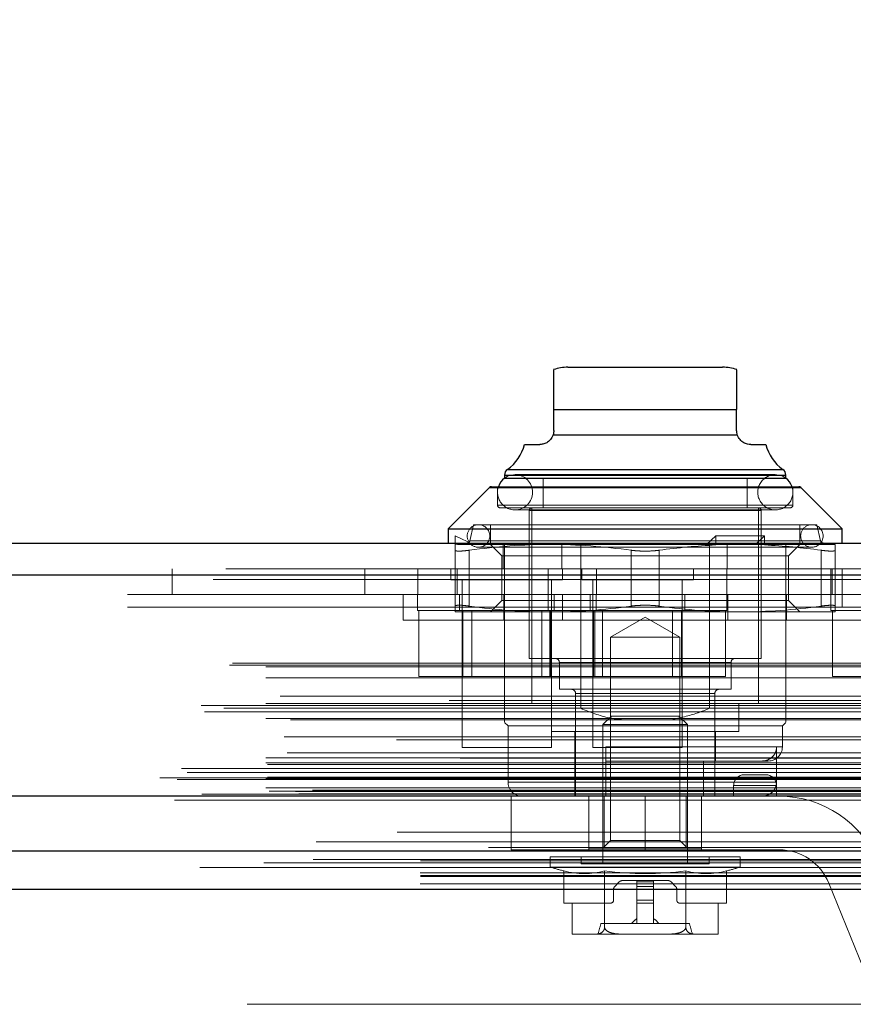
# Model space of a CAD drawing. Header units: inches. Extents: x 0.2 to 10.8, y 0.2 to 8.2.
# Tile 31 of 171: x 4.623 to 4.74, y 2.195 to 2.333. Entities that reach past the tile are written whole.
import ezdxf

# ---------------------------------------------------------------- set-up
doc = ezdxf.new("R2010")
doc.units = ezdxf.units.IN
doc.header["$MEASUREMENT"] = 0
doc.linetypes.add('HIDDEN', pattern=[0.07500000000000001, 0.05, -0.025])
doc.layers.add('DIMENSIONS', color=140, linetype='Continuous')
doc.layers.add('SLD-0', color=179, linetype='Continuous')
doc.styles.add('SLDTEXTSTYLE0', font='TXT', dxfattribs={"width": 0.7})
doc.dimstyles.new('SLDDIMSTYLE0', dxfattribs={"dimtxt": 0.0849609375, "dimasz": 0.13, "dimexe": 0, "dimexo": 0.0625, "dimgap": 0.021240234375, "dimtad": 0, "dimtih": 1, "dimtoh": 1, "dimlfac": 20, "dimrnd": 1e-09, "dimzin": 12, "dimdsep": 46, "dimtxsty": 'SLDTEXTSTYLE0', "dimsah": 1, "dimcen": 0.09, "dimadec": 0, "dimazin": 3, "dimtfac": 1, "dimtofl": 0, "dimtmove": 0, "dimatfit": 3, "dimfxl": 0, "dimfrac": 2, "dimtolj": 1, "dimtzin": 12, "dimarcsym": 0})

# ---------------------------------------------------------------- blocks, each defined once
blk = doc.blocks.new('_D_29')
at = {"layer": 'DIMENSIONS'}
for p, q in [((3.078871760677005, 2.260963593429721), (3.078871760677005, 2.65352070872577)), ((4.755771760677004, 2.260963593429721), (4.755771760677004, 2.65352070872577)), ((3.078871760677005, 2.52852070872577), (3.660557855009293, 2.52852070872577)), ((3.775690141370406, 2.528520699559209), (3.747160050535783, 2.528520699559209)), ((3.747160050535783, 2.528520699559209), (3.747160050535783, 2.393489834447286)), ((4.098838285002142, 2.528520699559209), (4.127368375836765, 2.528520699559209)), ((4.127368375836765, 2.528520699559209), (4.127368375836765, 2.393489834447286)), ((4.755771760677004, 2.52852070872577), (4.213970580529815, 2.52852070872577)), ((3.747160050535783, 2.393489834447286), (3.775690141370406, 2.393489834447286)), ((4.127368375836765, 2.393489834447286), (4.098838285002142, 2.393489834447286))]:
    blk.add_line(p, q, dxfattribs=at)
for points in [[(3.078871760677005, 2.52852070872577), (3.208871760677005, 2.50852070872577), (3.208871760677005, 2.54852070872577)], [(4.755771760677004, 2.52852070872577), (4.625771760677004, 2.54852070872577), (4.625771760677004, 2.50852070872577)]]:
    blk.add_solid(points, dxfattribs=at)
at = {"layer": 'DIMENSIONS', "char_height": 0.08333333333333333, "attachment_point": 1, "style": 'SLDTEXTSTYLE0'}
for s, insert in [('33.54', (3.775690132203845, 2.654963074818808)), ('851.9', (3.775690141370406, 2.500912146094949))]:
    blk.add_mtext(s, dxfattribs=dict(at, insert=insert))

msp = doc.modelspace()

# ---------------------------------------------------------------- linework, layer by layer
at = {"layer": 'SLD-0', "linetype": 'Continuous', "lineweight": 25}
for p, q in [((4.700064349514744, 2.284026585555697), (4.710891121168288, 2.284026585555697)), ((4.710891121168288, 2.284026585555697), (4.721717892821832, 2.284026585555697)), ((4.698095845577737, 2.278121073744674), (4.723686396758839, 2.278121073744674)), ((4.698095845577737, 2.275168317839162), (4.698095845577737, 2.278121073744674)), ((4.723686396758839, 2.275168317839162), (4.723686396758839, 2.278121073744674)), ((4.698003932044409, 2.274573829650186), (4.723778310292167, 2.274573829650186)), ((4.693996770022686, 2.273199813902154), (4.696127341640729, 2.273199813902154)), ((4.725654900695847, 2.273199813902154), (4.72778547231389, 2.273199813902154)), ((4.691627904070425, 2.269727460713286), (4.710891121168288, 2.269727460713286)), ((4.710891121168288, 2.269727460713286), (4.730154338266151, 2.269727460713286)), ((4.691206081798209, 2.268919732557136), (4.691206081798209, 2.268493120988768)), ((4.691206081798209, 2.268919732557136), (4.710891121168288, 2.268919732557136)), ((4.691206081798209, 2.268475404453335), (4.710891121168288, 2.268475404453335)), ((4.710891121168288, 2.268919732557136), (4.730576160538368, 2.268919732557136)), ((4.710891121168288, 2.268475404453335), (4.730576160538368, 2.268475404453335)), ((4.730576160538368, 2.268493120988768), (4.730576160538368, 2.268919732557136)), ((4.68912226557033, 2.267178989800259), (4.683332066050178, 2.261388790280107)), ((4.68912226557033, 2.267178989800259), (4.710891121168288, 2.267178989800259)), ((4.689400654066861, 2.26729430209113), (4.710891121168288, 2.26729430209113)), ((4.710891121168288, 2.26729430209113), (4.732381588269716, 2.26729430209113)), ((4.710891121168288, 2.267178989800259), (4.732659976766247, 2.267178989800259)), ((4.738450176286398, 2.261388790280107), (4.732659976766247, 2.267178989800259)), ((4.683332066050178, 2.261388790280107), (4.683332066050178, 2.259420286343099)), ((4.683332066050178, 2.261388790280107), (4.710891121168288, 2.261388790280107)), ((4.710891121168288, 2.261388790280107), (4.738450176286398, 2.261388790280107)), ((4.738450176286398, 2.259420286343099), (4.738450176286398, 2.261388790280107)), ((3.052228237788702, 2.259420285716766), (4.782407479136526, 2.259420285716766)), ((3.050461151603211, 2.254957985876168), (4.784174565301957, 2.254957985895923)), ((3.045010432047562, 2.224045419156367), (4.789625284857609, 2.224045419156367)), ((3.079467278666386, 2.216363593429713), (4.755176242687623, 2.216363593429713)), ((3.079467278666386, 2.210963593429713), (4.755176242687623, 2.210963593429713))]:
    msp.add_line(p, q, dxfattribs=at)
at = {"layer": 'SLD-0', "linetype": 'HIDDEN', "lineweight": 18}
for p, q in [((4.698095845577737, 2.278121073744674), (4.723686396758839, 2.278121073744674)), ((4.723686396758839, 2.278121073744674), (4.698095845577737, 2.278121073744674)), ((4.723686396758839, 2.278121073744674), (4.698095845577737, 2.278121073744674)), ((4.698095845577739, 2.278121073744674), (4.723686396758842, 2.278121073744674)), ((4.723686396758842, 2.278121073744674), (4.698095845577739, 2.278121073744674)), ((4.698003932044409, 2.274573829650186), (4.723778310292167, 2.274573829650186)), ((4.723778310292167, 2.274573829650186), (4.698003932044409, 2.274573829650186)), ((4.723778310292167, 2.274573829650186), (4.698003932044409, 2.274573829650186)), ((4.698003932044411, 2.274573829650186), (4.723778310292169, 2.274573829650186)), ((4.723778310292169, 2.274573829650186), (4.698003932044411, 2.274573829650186)), ((4.730154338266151, 2.269727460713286), (4.691627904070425, 2.269727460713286)), ((4.691649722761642, 2.269727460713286), (4.730132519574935, 2.269727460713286)), ((4.691649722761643, 2.269727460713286), (4.730132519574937, 2.269727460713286)), ((4.730576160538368, 2.268919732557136), (4.691206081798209, 2.268919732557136)), ((4.691206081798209, 2.268493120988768), (4.691206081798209, 2.268475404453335)), ((4.691228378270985, 2.268919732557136), (4.730553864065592, 2.268919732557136)), ((4.691228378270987, 2.268919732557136), (4.730553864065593, 2.268919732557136)), ((4.729099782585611, 2.26898524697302), (4.692682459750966, 2.26898524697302)), ((4.696619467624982, 2.268475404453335), (4.696619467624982, 2.264341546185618)), ((4.725162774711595, 2.264341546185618), (4.725162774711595, 2.268475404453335)), ((4.730576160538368, 2.268475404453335), (4.730576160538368, 2.268493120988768)), ((4.732659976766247, 2.267178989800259), (4.68912226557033, 2.267178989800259)), ((4.689144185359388, 2.267178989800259), (4.732638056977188, 2.267178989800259)), ((4.689144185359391, 2.267178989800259), (4.73263805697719, 2.267178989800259)), ((4.690221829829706, 2.26729430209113), (4.690221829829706, 2.26473524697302)), ((4.731560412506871, 2.26473524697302), (4.731560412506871, 2.26729430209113)), ((4.690310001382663, 2.26473524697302), (4.731472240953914, 2.26473524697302)), ((4.690310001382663, 2.26473524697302), (4.731472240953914, 2.26473524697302)), ((4.690310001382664, 2.26473524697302), (4.731472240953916, 2.26473524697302)), ((4.690615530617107, 2.264341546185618), (4.710891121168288, 2.264341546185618)), ((4.692682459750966, 2.2640639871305), (4.729099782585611, 2.2640639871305)), ((4.694650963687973, 2.263947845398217), (4.694650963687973, 2.243278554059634)), ((4.694739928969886, 2.263947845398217), (4.72704231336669, 2.263947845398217)), ((4.694739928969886, 2.263947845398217), (4.72704231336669, 2.263947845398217)), ((4.694739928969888, 2.263947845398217), (4.727042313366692, 2.263947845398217)), ((4.695044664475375, 2.264341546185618), (4.695044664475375, 2.236979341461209)), ((4.710891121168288, 2.264341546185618), (4.731166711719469, 2.264341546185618)), ((4.726737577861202, 2.236979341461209), (4.726737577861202, 2.264341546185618)), ((4.727131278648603, 2.243278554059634), (4.727131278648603, 2.263947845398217)), ((4.686875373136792, 2.261979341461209), (4.68635501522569, 2.259725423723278)), ((4.686875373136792, 2.261979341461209), (4.710891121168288, 2.261979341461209)), ((4.689237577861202, 2.261979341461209), (4.689237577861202, 2.259420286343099)), ((4.710891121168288, 2.261979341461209), (4.734906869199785, 2.261979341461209)), ((4.732544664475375, 2.259420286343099), (4.732544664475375, 2.261979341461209)), ((4.735427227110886, 2.259725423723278), (4.734906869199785, 2.261979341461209)), ((4.684316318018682, 2.260404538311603), (4.686874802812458, 2.259223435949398)), ((4.684316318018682, 2.259145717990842), (4.684316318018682, 2.260404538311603)), ((4.720768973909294, 2.260404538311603), (4.719489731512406, 2.259223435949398)), ((4.720768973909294, 2.259145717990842), (4.720768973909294, 2.260404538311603)), ((4.727588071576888, 2.260404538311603), (4.720768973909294, 2.260404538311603)), ((4.727588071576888, 2.260404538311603), (4.72630882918, 2.259223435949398)), ((4.727588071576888, 2.259145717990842), (4.727588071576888, 2.260404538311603)), ((4.684316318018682, 2.259145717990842), (4.684609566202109, 2.259223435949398)), ((4.684609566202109, 2.259223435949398), (4.697603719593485, 2.259223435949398)), ((4.686377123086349, 2.259725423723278), (4.735405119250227, 2.259725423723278)), ((4.686377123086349, 2.259725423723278), (4.735405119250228, 2.259725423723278)), ((4.686377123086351, 2.259725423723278), (4.735405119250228, 2.259725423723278)), ((4.687564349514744, 2.258829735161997), (4.734217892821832, 2.258829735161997)), ((4.689237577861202, 2.259223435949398), (4.690836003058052, 2.257625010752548)), ((4.691026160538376, 2.255820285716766), (4.691026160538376, 2.259420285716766)), ((4.691206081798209, 2.236290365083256), (4.691206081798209, 2.259420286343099)), ((4.697603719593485, 2.259223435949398), (4.720622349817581, 2.259223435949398)), ((4.699251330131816, 2.255820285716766), (4.699251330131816, 2.259420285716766)), ((4.70187030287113, 2.236290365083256), (4.70187030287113, 2.259420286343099)), ((4.719911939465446, 2.236290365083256), (4.719911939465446, 2.259420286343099)), ((4.720768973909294, 2.259145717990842), (4.720622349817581, 2.259223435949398)), ((4.72630882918, 2.259223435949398), (4.720622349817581, 2.259223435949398)), ((4.722350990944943, 2.255820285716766), (4.722350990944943, 2.259420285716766)), ((4.727441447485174, 2.259223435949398), (4.72630882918, 2.259223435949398)), ((4.727588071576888, 2.259145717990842), (4.727441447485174, 2.259223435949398)), ((4.727441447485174, 2.259223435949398), (4.737465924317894, 2.259223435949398)), ((4.730576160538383, 2.255820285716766), (4.730576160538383, 2.259420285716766)), ((4.730946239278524, 2.257625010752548), (4.732544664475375, 2.259223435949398)), ((4.684316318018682, 2.25840883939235), (4.684316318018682, 2.250589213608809)), ((4.68628482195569, 2.25840883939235), (4.68628482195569, 2.250589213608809)), ((4.686284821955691, 2.25840883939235), (4.68628482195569, 2.250589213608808)), ((4.68628482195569, 2.25840883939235), (4.68628482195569, 2.250589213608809)), ((4.686284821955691, 2.25840883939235), (4.68628482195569, 2.250589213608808)), ((4.686284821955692, 2.25840883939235), (4.686284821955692, 2.250589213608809)), ((4.686284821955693, 2.25840883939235), (4.686284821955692, 2.250589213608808)), ((4.690836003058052, 2.257625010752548), (4.730946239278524, 2.257625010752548)), ((4.690836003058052, 2.257625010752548), (4.690836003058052, 2.25137304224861)), ((4.708922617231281, 2.25840883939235), (4.708922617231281, 2.250589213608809)), ((4.708922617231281, 2.25840883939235), (4.708922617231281, 2.250589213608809)), ((4.708922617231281, 2.25840883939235), (4.708922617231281, 2.250589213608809)), ((4.708922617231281, 2.25840883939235), (4.708922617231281, 2.250589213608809)), ((4.708922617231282, 2.25840883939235), (4.708922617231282, 2.250589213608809)), ((4.708922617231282, 2.25840883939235), (4.708922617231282, 2.250589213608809)), ((4.712859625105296, 2.25840883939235), (4.712859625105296, 2.250589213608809)), ((4.712859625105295, 2.25840883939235), (4.712859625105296, 2.250589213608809)), ((4.712859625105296, 2.25840883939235), (4.712859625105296, 2.250589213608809)), ((4.712859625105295, 2.25840883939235), (4.712859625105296, 2.250589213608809)), ((4.712859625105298, 2.25840883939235), (4.712859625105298, 2.250589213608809)), ((4.712859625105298, 2.25840883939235), (4.712859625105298, 2.250589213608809)), ((4.730946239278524, 2.25137304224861), (4.730946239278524, 2.257625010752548)), ((4.735497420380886, 2.25840883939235), (4.735497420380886, 2.250589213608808)), ((4.735497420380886, 2.25840883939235), (4.735497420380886, 2.250589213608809)), ((4.735497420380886, 2.25840883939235), (4.735497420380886, 2.250589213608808)), ((4.735497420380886, 2.25840883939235), (4.735497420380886, 2.250589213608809)), ((4.735497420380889, 2.25840883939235), (4.735497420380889, 2.250589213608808)), ((4.735497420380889, 2.25840883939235), (4.735497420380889, 2.250589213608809)), ((4.737465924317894, 2.25840883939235), (4.737465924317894, 2.250589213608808)), ((3.052228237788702, 2.255820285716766), (4.782407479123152, 2.255820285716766)), ((4.644709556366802, 2.252220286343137), (4.644709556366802, 2.255820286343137)), ((4.671676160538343, 2.252220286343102), (4.671676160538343, 2.255820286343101)), ((4.679059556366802, 2.255820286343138), (4.679059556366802, 2.252220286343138)), ((4.683713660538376, 2.255820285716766), (4.683713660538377, 2.254257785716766)), ((4.684576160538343, 2.255820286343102), (4.684576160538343, 2.252220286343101)), ((4.697326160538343, 2.255820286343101), (4.697326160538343, 2.252220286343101)), ((4.699338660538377, 2.254257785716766), (4.699338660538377, 2.255820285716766)), ((4.702013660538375, 2.255820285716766), (4.702013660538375, 2.254257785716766)), ((4.704059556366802, 2.252220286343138), (4.704059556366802, 2.255820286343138)), ((4.717638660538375, 2.254257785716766), (4.717638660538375, 2.255820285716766)), ((4.722326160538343, 2.252220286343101), (4.722326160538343, 2.2558202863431)), ((4.730576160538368, 2.236290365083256), (4.730576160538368, 2.255820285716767)), ((4.736876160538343, 2.2558202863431), (4.736876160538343, 2.2522202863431)), ((4.737076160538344, 2.252220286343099), (4.737076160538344, 2.2558202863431)), ((4.738459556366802, 2.250420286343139), (4.738459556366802, 2.255820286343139)), ((4.784174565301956, 2.254957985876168), (3.05046115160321, 2.254957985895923)), ((3.050461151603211, 2.254332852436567), (4.784174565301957, 2.254332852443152)), ((4.784174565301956, 2.254332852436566), (3.05046115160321, 2.254332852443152)), ((4.683713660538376, 2.254257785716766), (4.699338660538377, 2.254257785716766)), ((4.685276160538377, 2.254257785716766), (4.685276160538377, 2.230820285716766)), ((4.697776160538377, 2.230820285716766), (4.697776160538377, 2.254257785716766)), ((4.702013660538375, 2.254257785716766), (4.717638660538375, 2.254257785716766)), ((4.703576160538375, 2.254257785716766), (4.703576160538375, 2.230820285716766)), ((4.716076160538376, 2.230820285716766), (4.716076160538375, 2.254257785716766)), ((4.738459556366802, 2.252220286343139), (3.096209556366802, 2.252220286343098)), ((4.677041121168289, 2.252220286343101), (4.677041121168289, 2.248620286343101)), ((4.679026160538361, 2.252220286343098), (4.679026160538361, 2.249970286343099)), ((4.684901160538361, 2.252220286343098), (4.684901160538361, 2.249970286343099)), ((4.691116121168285, 2.248620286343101), (4.691116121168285, 2.252220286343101)), ((4.697326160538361, 2.2522202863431), (4.697326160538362, 2.2499702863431)), ((4.698151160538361, 2.249970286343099), (4.698151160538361, 2.252220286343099)), ((4.699341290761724, 2.248620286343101), (4.699341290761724, 2.252220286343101)), ((4.70320116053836, 2.252220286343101), (4.70320116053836, 2.249970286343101)), ((4.704026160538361, 2.249970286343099), (4.704026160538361, 2.252220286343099)), ((4.716451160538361, 2.249970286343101), (4.716451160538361, 2.252220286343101)), ((4.722326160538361, 2.249970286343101), (4.722326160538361, 2.252220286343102)), ((4.722440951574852, 2.248620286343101), (4.722440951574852, 2.252220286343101)), ((4.730666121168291, 2.248620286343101), (4.730666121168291, 2.252220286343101)), ((4.73687616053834, 2.252220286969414), (4.73687616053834, 2.249970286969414)), ((4.765426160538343, 2.252220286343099), (4.738459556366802, 2.2522202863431)), ((3.096209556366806, 2.250420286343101), (4.738459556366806, 2.250420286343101)), ((3.096209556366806, 2.250420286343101), (4.738459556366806, 2.250420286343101)), ((4.738459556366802, 2.250420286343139), (3.096209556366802, 2.250420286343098)), ((4.738459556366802, 2.250420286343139), (3.096209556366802, 2.250420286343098)), ((4.690836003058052, 2.25137304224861), (4.689237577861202, 2.24977461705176)), ((4.690836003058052, 2.25137304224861), (4.730946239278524, 2.25137304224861)), ((4.732544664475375, 2.24977461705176), (4.730946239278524, 2.25137304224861)), ((4.764359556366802, 2.25042028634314), (4.738459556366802, 2.250420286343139)), ((4.679026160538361, 2.249970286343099), (4.704026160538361, 2.249970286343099)), ((4.679228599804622, 2.249970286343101), (4.679228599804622, 2.240720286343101)), ((4.684316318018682, 2.24977461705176), (4.697603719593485, 2.24977461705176)), ((4.685377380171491, 2.249970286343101), (4.685377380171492, 2.240720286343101)), ((4.686628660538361, 2.249970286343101), (4.686628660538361, 2.240720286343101)), ((4.696423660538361, 2.240720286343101), (4.696423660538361, 2.249970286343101)), ((4.697528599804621, 2.2499702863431), (4.697528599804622, 2.2407202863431)), ((4.697603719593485, 2.24977461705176), (4.724178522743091, 2.24977461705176)), ((4.69767494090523, 2.249970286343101), (4.697674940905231, 2.240720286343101)), ((4.703677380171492, 2.249970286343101), (4.703677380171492, 2.240720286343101)), ((4.703823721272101, 2.249970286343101), (4.722326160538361, 2.249970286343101)), ((4.703823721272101, 2.249970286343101), (4.703823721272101, 2.240720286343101)), ((4.704928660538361, 2.249970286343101), (4.704928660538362, 2.240720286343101)), ((4.710891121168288, 2.249023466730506), (4.706051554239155, 2.24622934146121)), ((4.715730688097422, 2.24622934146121), (4.710891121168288, 2.249023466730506)), ((4.714723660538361, 2.240720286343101), (4.71472366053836, 2.249970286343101)), ((4.71597494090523, 2.249970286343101), (4.71597494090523, 2.240720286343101)), ((4.7221237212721, 2.249970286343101), (4.7221237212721, 2.240720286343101)), ((4.724178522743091, 2.24977461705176), (4.737465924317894, 2.24977461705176)), ((4.73687616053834, 2.249970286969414), (4.761876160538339, 2.249970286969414)), ((4.7370785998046, 2.249970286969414), (4.7370785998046, 2.240720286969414)), ((4.710891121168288, 2.248620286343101), (4.677041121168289, 2.248620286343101)), ((4.744741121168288, 2.248620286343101), (4.710891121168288, 2.248620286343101)), ((4.706051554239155, 2.24622934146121), (4.710891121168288, 2.24622934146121)), ((4.706051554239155, 2.24622934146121), (4.706051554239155, 2.217769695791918)), ((4.710891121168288, 2.24622934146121), (4.715730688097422, 2.24622934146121)), ((4.715730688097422, 2.217769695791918), (4.715730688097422, 2.24622934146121)), ((4.694650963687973, 2.243278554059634), (4.710891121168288, 2.243278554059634)), ((4.710891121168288, 2.243278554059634), (4.727131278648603, 2.243278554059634)), ((3.052727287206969, 2.242327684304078), (4.781908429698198, 2.2423276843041)), ((3.053165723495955, 2.242587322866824), (4.781469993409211, 2.242587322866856)), ((3.057796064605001, 2.242087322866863), (4.776839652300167, 2.242087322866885)), ((3.057796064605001, 2.242087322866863), (4.776839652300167, 2.242087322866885)), ((4.698883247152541, 2.242688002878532), (4.698883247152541, 2.238947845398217)), ((4.698970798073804, 2.242688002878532), (4.722811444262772, 2.242688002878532)), ((4.698970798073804, 2.242688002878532), (4.722811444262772, 2.242688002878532)), ((4.698970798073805, 2.242688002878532), (4.722811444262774, 2.242688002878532)), ((4.722898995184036, 2.238947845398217), (4.722898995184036, 2.242688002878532)), ((3.057796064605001, 2.24056777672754), (4.776839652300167, 2.240567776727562)), ((4.679228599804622, 2.240720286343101), (4.685377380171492, 2.240720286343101)), ((4.685377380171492, 2.240720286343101), (4.697674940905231, 2.240720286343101)), ((4.697674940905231, 2.240720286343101), (4.703823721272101, 2.240720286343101)), ((4.703823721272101, 2.240720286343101), (4.71597494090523, 2.240720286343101)), ((4.71597494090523, 2.240720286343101), (4.7221237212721, 2.240720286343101)), ((4.7370785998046, 2.240720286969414), (4.743227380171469, 2.240720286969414)), ((3.05981564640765, 2.237982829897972), (4.774820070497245, 2.237982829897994)), ((4.698883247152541, 2.238947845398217), (4.710891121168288, 2.238947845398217)), ((4.701147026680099, 2.238357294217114), (4.701147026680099, 2.223987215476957)), ((4.70116974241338, 2.238357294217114), (4.720612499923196, 2.238357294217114)), ((4.70116974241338, 2.238357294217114), (4.720612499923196, 2.238357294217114)), ((4.701169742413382, 2.238357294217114), (4.720612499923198, 2.238357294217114)), ((4.710891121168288, 2.238947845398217), (4.722898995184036, 2.238947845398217)), ((4.720635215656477, 2.223987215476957), (4.720635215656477, 2.238357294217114)), ((3.048764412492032, 2.236668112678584), (4.785871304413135, 2.236668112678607)), ((4.78345008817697, 2.237369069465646), (3.051184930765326, 2.237369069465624)), ((3.057796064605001, 2.236946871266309), (4.776839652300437, 2.236946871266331)), ((4.776280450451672, 2.236951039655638), (3.058347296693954, 2.236951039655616)), ((4.695044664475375, 2.236979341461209), (4.710891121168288, 2.236979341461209)), ((4.697800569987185, 2.236979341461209), (4.697800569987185, 2.233042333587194)), ((4.710891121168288, 2.236979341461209), (4.726737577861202, 2.236979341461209)), ((4.723981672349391, 2.233042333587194), (4.723981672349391, 2.236979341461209)), ((3.049231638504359, 2.235792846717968), (4.785398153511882, 2.23579284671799)), ((3.051945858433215, 2.236317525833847), (4.782689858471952, 2.236317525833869)), ((4.691206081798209, 2.236290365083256), (4.70187030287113, 2.236290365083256)), ((4.706193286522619, 2.235207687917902), (4.704985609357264, 2.234000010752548)), ((4.706193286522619, 2.235207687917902), (4.710891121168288, 2.235207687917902)), ((4.710891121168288, 2.235207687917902), (4.715588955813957, 2.235207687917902)), ((4.716796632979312, 2.234000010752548), (4.715588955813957, 2.235207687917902)), ((4.719911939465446, 2.236290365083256), (4.730576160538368, 2.236290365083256)), ((3.057796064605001, 2.234879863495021), (4.776839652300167, 2.234879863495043)), ((3.061254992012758, 2.234689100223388), (4.773375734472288, 2.234689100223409)), ((4.691206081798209, 2.234321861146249), (4.691698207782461, 2.233829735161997)), ((4.691698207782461, 2.233829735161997), (4.710891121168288, 2.233829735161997)), ((4.691698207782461, 2.233829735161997), (4.691698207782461, 2.225955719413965)), ((4.704985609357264, 2.234000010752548), (4.710891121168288, 2.234000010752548)), ((4.704985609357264, 2.234000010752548), (4.704985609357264, 2.214538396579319)), ((4.710891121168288, 2.234000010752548), (4.716796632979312, 2.234000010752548)), ((4.710891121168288, 2.233829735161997), (4.730084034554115, 2.233829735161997)), ((4.716796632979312, 2.214538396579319), (4.716796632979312, 2.234000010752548)), ((4.730084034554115, 2.233829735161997), (4.730576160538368, 2.234321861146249)), ((4.730084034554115, 2.230876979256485), (4.730084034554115, 2.233829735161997)), ((3.060373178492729, 2.232285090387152), (4.774262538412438, 2.232285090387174)), ((3.060373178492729, 2.232285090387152), (4.774262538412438, 2.232285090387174)), ((4.697800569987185, 2.233042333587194), (4.710891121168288, 2.233042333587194)), ((4.701048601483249, 2.233042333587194), (4.701048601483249, 2.223987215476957)), ((4.710891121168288, 2.233042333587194), (4.723981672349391, 2.233042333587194)), ((4.720733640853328, 2.228908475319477), (4.720733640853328, 2.233042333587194)), ((4.77609620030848, 2.231880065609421), (3.058539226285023, 2.2318800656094)), ((4.705379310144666, 2.230876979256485), (4.729996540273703, 2.230876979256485)), ((4.705379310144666, 2.230876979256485), (4.729996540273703, 2.230876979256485)), ((4.705379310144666, 2.225955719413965), (4.705379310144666, 2.230876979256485)), ((4.705379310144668, 2.230876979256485), (4.729996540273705, 2.230876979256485)), ((4.729275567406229, 2.225955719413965), (4.729275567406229, 2.230876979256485)), ((3.060799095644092, 2.230046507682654), (4.773834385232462, 2.230046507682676)), ((4.685276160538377, 2.230820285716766), (4.697776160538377, 2.230820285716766)), ((4.703576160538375, 2.230820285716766), (4.716076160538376, 2.230820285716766)), ((4.78501769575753, 2.229303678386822), (3.049617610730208, 2.229303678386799)), ((3.057796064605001, 2.229377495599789), (4.776839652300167, 2.229377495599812)), ((3.057796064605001, 2.228673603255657), (4.776839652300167, 2.228673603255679)), ((3.058046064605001, 2.228423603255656), (4.776589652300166, 2.228423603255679)), ((3.089365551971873, 2.228673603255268), (4.776839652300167, 2.228673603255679)), ((4.705379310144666, 2.228908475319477), (4.728115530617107, 2.228908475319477)), ((4.719045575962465, 2.223987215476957), (4.719045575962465, 2.228908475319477)), ((3.046026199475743, 2.227863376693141), (4.788609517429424, 2.227863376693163)), ((3.046817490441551, 2.227293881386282), (4.787817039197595, 2.227293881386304)), ((3.050554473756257, 2.227881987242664), (4.78408124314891, 2.227881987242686)), ((4.72776513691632, 2.226987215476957), (4.72476513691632, 2.226987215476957)), ((3.042985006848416, 2.226580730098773), (4.791650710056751, 2.226580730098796)), ((3.042985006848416, 2.226580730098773), (4.791650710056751, 2.226580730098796)), ((3.045412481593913, 2.226325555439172), (4.789223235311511, 2.226325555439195)), ((4.789169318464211, 2.226631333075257), (3.045466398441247, 2.226631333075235)), ((3.057796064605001, 2.226423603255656), (4.776839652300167, 2.226423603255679)), ((3.057796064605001, 2.226423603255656), (4.776839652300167, 2.226423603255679)), ((3.058046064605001, 2.226673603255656), (4.776589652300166, 2.226673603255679)), ((4.729275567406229, 2.225955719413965), (4.691788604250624, 2.225955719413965)), ((4.729275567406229, 2.225955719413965), (4.691788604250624, 2.225955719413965)), ((4.729275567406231, 2.225955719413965), (4.691788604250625, 2.225955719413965)), ((4.729265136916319, 2.225487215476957), (4.72326513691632, 2.225487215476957)), ((4.72326513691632, 2.225487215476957), (4.729265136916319, 2.225487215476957)), ((4.729265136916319, 2.225487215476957), (4.72326513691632, 2.225487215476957)), ((4.72326513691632, 2.225487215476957), (4.72326513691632, 2.223987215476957)), ((4.72326513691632, 2.225487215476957), (4.729265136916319, 2.225487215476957)), ((4.729265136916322, 2.225487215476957), (4.723265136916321, 2.225487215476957)), ((4.723265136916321, 2.225487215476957), (4.729265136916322, 2.225487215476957)), ((4.729265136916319, 2.225487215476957), (4.729265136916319, 2.223987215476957)), ((3.048276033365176, 2.224000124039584), (4.786359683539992, 2.224000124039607)), ((3.048401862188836, 2.223984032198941), (4.786233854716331, 2.223984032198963)), ((3.048854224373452, 2.224271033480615), (4.785781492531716, 2.224271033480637)), ((3.048854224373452, 2.224271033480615), (4.785781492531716, 2.224271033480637)), ((3.057796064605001, 2.225179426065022), (4.776839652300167, 2.225179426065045)), ((3.057796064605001, 2.225179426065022), (4.776839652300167, 2.225179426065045)), ((3.058296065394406, 2.224673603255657), (4.776339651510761, 2.224673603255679)), ((3.058296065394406, 2.224673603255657), (4.776339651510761, 2.224673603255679)), ((3.061943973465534, 2.224631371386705), (4.772691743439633, 2.224631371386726)), ((3.061943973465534, 2.224631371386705), (4.772691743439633, 2.224631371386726)), ((3.062407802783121, 2.224303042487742), (4.772227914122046, 2.224303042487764)), ((3.062407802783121, 2.224303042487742), (4.772227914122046, 2.224303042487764)), ((4.764359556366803, 2.22482028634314), (3.070309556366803, 2.224820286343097)), ((4.692140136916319, 2.223987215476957), (4.710890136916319, 2.223987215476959)), ((4.692140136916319, 2.223987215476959), (4.692140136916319, 2.216487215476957)), ((4.70301513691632, 2.223987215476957), (4.70301513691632, 2.216487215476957)), ((4.703017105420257, 2.216703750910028), (4.703017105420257, 2.223987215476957)), ((4.705151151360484, 2.216703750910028), (4.705151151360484, 2.223987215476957)), ((4.710890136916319, 2.223987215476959), (4.710890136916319, 2.216487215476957)), ((4.710890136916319, 2.223987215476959), (4.710890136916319, 2.216487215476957)), ((4.710890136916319, 2.223987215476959), (4.710890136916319, 2.216487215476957)), ((4.710890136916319, 2.223987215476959), (4.72964013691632, 2.223987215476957)), ((4.71089013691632, 2.223987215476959), (4.71089013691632, 2.216487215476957)), ((4.710890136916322, 2.223987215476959), (4.710890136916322, 2.216487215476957)), ((4.710890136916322, 2.223987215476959), (4.710890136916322, 2.216487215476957)), ((4.716631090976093, 2.216703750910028), (4.716631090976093, 2.223987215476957)), ((4.718765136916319, 2.223987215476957), (4.718765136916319, 2.216487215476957)), ((3.04501043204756, 2.223420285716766), (4.789625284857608, 2.223420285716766)), ((3.064862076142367, 2.217587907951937), (4.7697736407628, 2.217587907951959)), ((4.706051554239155, 2.217769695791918), (4.704985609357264, 2.216703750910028)), ((4.706051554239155, 2.217769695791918), (4.715730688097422, 2.217769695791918)), ((4.716796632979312, 2.216703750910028), (4.715730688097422, 2.217769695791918)), ((4.692140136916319, 2.216487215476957), (4.710890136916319, 2.216487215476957)), ((4.703017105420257, 2.216703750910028), (4.705151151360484, 2.216703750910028)), ((4.705151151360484, 2.216703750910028), (4.716631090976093, 2.216703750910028)), ((4.72964013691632, 2.216487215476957), (4.710890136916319, 2.216487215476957)), ((4.716631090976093, 2.216703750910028), (4.718765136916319, 2.216703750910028)), ((3.057523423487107, 2.214677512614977), (4.777112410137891, 2.214677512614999)), ((3.064424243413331, 2.21511177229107), (4.770197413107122, 2.215111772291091)), ((3.079467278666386, 2.214934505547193), (4.755176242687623, 2.214934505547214)), ((4.697603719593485, 2.215522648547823), (4.710891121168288, 2.215522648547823)), ((4.697603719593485, 2.215522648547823), (4.697603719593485, 2.214057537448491)), ((4.701934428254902, 2.215522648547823), (4.701934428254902, 2.214538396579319)), ((4.701934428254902, 2.214538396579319), (4.710891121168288, 2.214538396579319)), ((4.710891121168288, 2.215522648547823), (4.724178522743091, 2.215522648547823)), ((4.710891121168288, 2.214538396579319), (4.719847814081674, 2.214538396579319)), ((4.719847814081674, 2.214538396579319), (4.719847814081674, 2.215522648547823)), ((4.724178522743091, 2.214057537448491), (4.724178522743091, 2.215522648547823)), ((3.079421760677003, 2.213245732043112), (4.755221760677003, 2.213245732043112)), ((4.697603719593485, 2.214057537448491), (4.710891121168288, 2.214057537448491)), ((4.699525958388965, 2.213524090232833), (4.699525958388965, 2.209026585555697)), ((4.705208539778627, 2.213524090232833), (4.705208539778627, 2.205642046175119)), ((4.710891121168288, 2.214057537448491), (4.724178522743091, 2.214057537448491)), ((4.71657370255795, 2.213524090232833), (4.71657370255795, 2.205642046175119)), ((4.722256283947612, 2.213524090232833), (4.722256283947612, 2.209026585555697)), ((3.079421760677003, 2.211724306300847), (4.755221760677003, 2.211724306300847)), ((3.079467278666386, 2.212763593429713), (4.755176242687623, 2.212763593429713)), ((4.707273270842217, 2.212003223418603), (4.706634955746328, 2.211364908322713)), ((4.709710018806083, 2.21217619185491), (4.707690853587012, 2.21217619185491)), ((4.709710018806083, 2.21217619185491), (4.712072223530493, 2.21217619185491)), ((4.709710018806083, 2.21217619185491), (4.709710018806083, 2.212003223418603)), ((4.709710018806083, 2.212003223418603), (4.712072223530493, 2.212003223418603)), ((4.709710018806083, 2.212003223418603), (4.712072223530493, 2.212003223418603)), ((4.709710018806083, 2.212003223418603), (4.709710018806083, 2.211364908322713)), ((4.709710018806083, 2.212003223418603), (4.712072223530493, 2.212003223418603)), ((4.709710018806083, 2.212003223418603), (4.712072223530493, 2.212003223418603)), ((4.709710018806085, 2.212003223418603), (4.712072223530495, 2.212003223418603)), ((4.709710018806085, 2.212003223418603), (4.712072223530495, 2.212003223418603)), ((4.712072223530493, 2.21217619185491), (4.712072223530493, 2.212003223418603)), ((4.714091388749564, 2.21217619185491), (4.712072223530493, 2.21217619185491)), ((4.712072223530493, 2.212003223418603), (4.712072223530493, 2.211364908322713)), ((4.715147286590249, 2.211364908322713), (4.714508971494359, 2.212003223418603)), ((4.742026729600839, 2.198363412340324), (4.73659306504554, 2.211799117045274)), ((3.079467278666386, 2.210963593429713), (4.755176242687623, 2.210963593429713)), ((3.079467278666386, 2.210963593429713), (4.755176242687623, 2.210963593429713)), ((3.079467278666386, 2.210963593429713), (4.755176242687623, 2.210963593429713)), ((3.079467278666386, 2.210963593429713), (4.755176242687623, 2.210963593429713)), ((3.079467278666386, 2.210963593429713), (4.755176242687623, 2.210963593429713)), ((4.70646198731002, 2.210947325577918), (4.70646198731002, 2.209420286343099)), ((4.709710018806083, 2.211364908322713), (4.712072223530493, 2.211364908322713)), ((4.709710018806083, 2.211364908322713), (4.712072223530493, 2.211364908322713)), ((4.709710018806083, 2.211364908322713), (4.709710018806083, 2.210947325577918)), ((4.709710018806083, 2.211364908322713), (4.712072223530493, 2.211364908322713)), ((4.709710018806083, 2.211364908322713), (4.712072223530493, 2.211364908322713)), ((4.709710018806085, 2.211364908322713), (4.712072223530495, 2.211364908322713)), ((4.709710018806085, 2.211364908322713), (4.712072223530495, 2.211364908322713)), ((4.709710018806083, 2.210947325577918), (4.712072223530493, 2.210947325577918)), ((4.709710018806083, 2.210947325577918), (4.712072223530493, 2.210947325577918)), ((4.709710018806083, 2.210947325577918), (4.709710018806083, 2.209420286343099)), ((4.709710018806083, 2.210947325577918), (4.712072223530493, 2.210947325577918)), ((4.709710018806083, 2.210947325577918), (4.712072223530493, 2.210947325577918)), ((4.709710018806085, 2.210947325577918), (4.712072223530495, 2.210947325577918)), ((4.709710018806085, 2.210947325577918), (4.712072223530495, 2.210947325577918)), ((4.712072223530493, 2.211364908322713), (4.712072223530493, 2.210947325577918)), ((4.712072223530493, 2.210947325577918), (4.712072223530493, 2.209420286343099)), ((4.715320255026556, 2.209420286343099), (4.715320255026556, 2.210947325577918)), ((4.700662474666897, 2.209026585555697), (4.699525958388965, 2.209026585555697)), ((4.700662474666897, 2.204696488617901), (4.700662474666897, 2.209026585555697)), ((4.706068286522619, 2.209026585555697), (4.700662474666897, 2.209026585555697)), ((4.709710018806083, 2.209420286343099), (4.712072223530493, 2.209420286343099)), ((4.709710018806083, 2.209420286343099), (4.712072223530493, 2.209420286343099)), ((4.709710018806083, 2.209420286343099), (4.712072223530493, 2.209420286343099)), ((4.709710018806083, 2.209420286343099), (4.709710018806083, 2.209026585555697)), ((4.709710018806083, 2.209420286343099), (4.712072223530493, 2.209420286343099)), ((4.709710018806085, 2.209420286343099), (4.712072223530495, 2.209420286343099)), ((4.709710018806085, 2.209420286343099), (4.712072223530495, 2.209420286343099)), ((4.709710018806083, 2.209026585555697), (4.709710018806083, 2.206172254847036)), ((4.709710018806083, 2.209026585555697), (4.712072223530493, 2.209026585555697)), ((4.712072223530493, 2.209420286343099), (4.712072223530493, 2.209026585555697)), ((4.712072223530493, 2.209026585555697), (4.712072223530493, 2.206172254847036)), ((4.721119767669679, 2.209026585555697), (4.715713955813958, 2.209026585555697)), ((4.721119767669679, 2.209026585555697), (4.721119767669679, 2.204696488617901)), ((4.722256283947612, 2.209026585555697), (4.721119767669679, 2.209026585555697)), ((4.704700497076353, 2.206172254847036), (4.717081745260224, 2.206172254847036)), ((4.700697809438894, 2.20469587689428), (4.700716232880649, 2.20469587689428)), ((4.700697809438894, 2.20469587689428), (4.700716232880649, 2.20469587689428)), ((4.700697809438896, 2.20469587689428), (4.700716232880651, 2.20469587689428)), ((4.700716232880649, 2.20469587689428), (4.704018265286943, 2.20469587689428)), ((4.704018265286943, 2.20469587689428), (4.707589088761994, 2.20469587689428)), ((4.707589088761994, 2.20469587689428), (4.714193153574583, 2.20469587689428)), ((4.714193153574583, 2.20469587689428), (4.717763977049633, 2.20469587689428)), ((4.717763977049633, 2.20469587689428), (4.721066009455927, 2.20469587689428)), ((4.721066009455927, 2.20469587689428), (4.721084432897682, 2.20469587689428)), ((4.721066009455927, 2.20469587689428), (4.721084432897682, 2.20469587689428)), ((4.72106600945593, 2.20469587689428), (4.721084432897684, 2.20469587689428)), ((4.755176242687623, 2.194863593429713), (3.079467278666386, 2.194863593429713))]:
    msp.add_line(p, q, dxfattribs=at)
at = {"layer": 'SLD-0', "linetype": 'HIDDEN', "lineweight": 18, "flags": 128}
for points in [[(4.692682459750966, 2.26898524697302), (4.691740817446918, 2.268797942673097), (4.691206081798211, 2.26849312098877)], [(4.730576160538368, 2.268493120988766), (4.730041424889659, 2.268797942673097), (4.729099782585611, 2.26898524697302)], [(4.781469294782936, 2.218949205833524), (3.931233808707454, 2.218949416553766), (3.053170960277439, 2.218949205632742)], [(4.776207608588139, 2.218960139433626), (3.931233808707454, 2.218960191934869), (3.058427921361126, 2.218960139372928)], [(4.788989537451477, 2.216825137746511), (3.880757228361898, 2.216825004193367), (3.045642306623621, 2.216825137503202)], [(4.788988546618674, 2.216825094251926), (3.988493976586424, 2.216823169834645), (3.04564308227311, 2.216825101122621)], [(3.06443904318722, 2.215111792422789), (3.903398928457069, 2.21511223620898), (4.770212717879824, 2.215111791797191)], [(3.048568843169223, 2.214007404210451), (3.903392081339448, 2.214006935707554), (4.786072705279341, 2.214007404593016)], [(3.079467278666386, 2.212872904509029), (3.903392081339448, 2.21287266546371), (4.755176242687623, 2.212872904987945)]]:
    msp.add_lwpolyline(points, dxfattribs=at)
at = {"layer": 'SLD-0', "linetype": 'Continuous', "lineweight": 25}
for centre, radius, start, end in [((4.700064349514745, 2.278121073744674), 0.005905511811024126, 90, 109.6081191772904), ((4.721717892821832, 2.278121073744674), 0.005905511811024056, 70.25001124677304, 90), ((4.688253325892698, 2.274573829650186), 0.00590551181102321, 304.849904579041, 346.5458794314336), ((4.733528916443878, 2.274573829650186), 0.00590551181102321, 193.454120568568, 235.1500954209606), ((4.692190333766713, 2.268919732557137), 0.0009842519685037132, 124.8499045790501, 180.0000000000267), ((4.729591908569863, 2.268919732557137), 0.0009842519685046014, 359.999999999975, 55.15009542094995), ((4.692682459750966, 2.26652461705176), 0.002460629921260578, 126.8698976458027, 161.7719472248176), ((4.729099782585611, 2.26652461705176), 0.002460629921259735, 18.22805277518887, 53.13010235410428), ((4.689400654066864, 2.266900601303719), 0.0003937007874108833, 90.00000000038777, 134.9999999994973), ((4.732381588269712, 2.266900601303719), 0.0003937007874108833, 45.0000000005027, 89.99999999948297)]:
    msp.add_arc(centre, radius, start, end, dxfattribs=at)
at = {"layer": 'SLD-0', "linetype": 'HIDDEN', "lineweight": 18}
for centre, radius, start, end in [((4.692682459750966, 2.26652461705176), 0.002460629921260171, 270.0000000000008, 90), ((4.729099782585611, 2.26652461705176), 0.002460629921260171, 90, 270.0000000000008), ((4.692682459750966, 2.26652461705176), 0.002460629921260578, 161.7719472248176, 270.0000000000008), ((4.729099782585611, 2.26652461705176), 0.002460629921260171, 270.0000000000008, 18.22805277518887), ((4.690615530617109, 2.264735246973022), 0.0003937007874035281, 180.000000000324, 269.9999999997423), ((4.695044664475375, 2.263947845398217), 0.0003937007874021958, 90, 180), ((4.726737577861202, 2.263947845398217), 0.0003937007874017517, 0, 90), ((4.731166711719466, 2.264735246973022), 0.0003937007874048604, 270.0000000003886, 359.9999999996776), ((4.687564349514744, 2.260404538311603), 0.001574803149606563, 90, 270.0000000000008), ((4.687564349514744, 2.260404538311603), 0.001574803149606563, 270.0000000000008, 90), ((4.734217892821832, 2.260404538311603), 0.001574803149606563, 90, 270.0000000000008), ((4.734217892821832, 2.260404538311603), 0.001574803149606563, 270.0000000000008, 90), ((4.685971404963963, 2.259813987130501), 0.0003937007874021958, 270.0000000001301, 346.9999999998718), ((4.735810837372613, 2.259813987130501), 0.0003937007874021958, 193.0000000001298, 270.0000000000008), ((4.698292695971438, 2.242688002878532), 0.0005905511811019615, 0, 90), ((4.723489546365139, 2.242688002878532), 0.0005905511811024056, 90, 180), ((4.700556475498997, 2.238357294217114), 0.0005905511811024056, 0, 90), ((4.721225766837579, 2.238357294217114), 0.0005905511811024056, 89.99999999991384, 180), ((4.728115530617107, 2.230876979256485), 0.001968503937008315, 270.0000000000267, 0), ((4.72476513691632, 2.225487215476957), 0.001500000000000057, 90, 180), ((4.72776513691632, 2.225487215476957), 0.001500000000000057, 0, 90), ((4.693666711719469, 2.225955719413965), 0.001968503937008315, 180, 270.0000000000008), ((4.72964013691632, 2.208987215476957), 0.01500000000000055, 22.01938135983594, 90), ((4.72964013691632, 2.208987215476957), 0.00749999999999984, 22.01938135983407, 90), ((4.71089112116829, 2.258207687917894), 0.04610629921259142, 253.2503397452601, 255.729554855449), ((4.702367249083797, 2.224582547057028), 0.01141763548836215, 255.5904657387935, 284.4095342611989), ((4.71089112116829, 2.258207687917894), 0.04504348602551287, 262.7523851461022, 277.2476148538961), ((4.719414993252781, 2.224582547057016), 0.01141763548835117, 255.5904657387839, 284.4095342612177), ((4.71089112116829, 2.258207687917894), 0.04610629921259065, 284.2704451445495, 286.7496602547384), ((4.707690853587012, 2.211585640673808), 0.0005905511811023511, 90, 135), ((4.714091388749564, 2.211585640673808), 0.0005905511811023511, 45, 90), ((4.707052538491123, 2.210947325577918), 0.0005905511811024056, 135, 180), ((4.714729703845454, 2.210947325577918), 0.0005905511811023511, 0, 45), ((4.706068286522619, 2.209420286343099), 0.0003937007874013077, 270.0000000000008, 0), ((4.715713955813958, 2.209420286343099), 0.0003937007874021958, 180, 270.0000000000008), ((5.722612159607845, 1.921358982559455), 1.057006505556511, 164.3682972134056, 164.4513821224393), ((3.699168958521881, 1.921358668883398), 1.057007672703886, 15.54861792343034, 15.63170274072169), ((4.700715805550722, 2.20702076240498), 0.002324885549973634, 268.6855685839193, 270.0105313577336), ((4.700697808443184, 2.205716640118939), 0.001020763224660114, 268.016307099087, 270.0000558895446), ((4.700715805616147, 2.207020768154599), 0.002324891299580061, 268.6855702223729, 270.0105297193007), ((4.721066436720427, 2.207020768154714), 0.002324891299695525, 269.9894702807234, 271.3144297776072), ((4.721066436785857, 2.207020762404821), 0.00232488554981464, 269.9894686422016, 271.3144314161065), ((4.721084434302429, 2.205716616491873), 0.00102073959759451, 269.9999211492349, 271.9837158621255)]:
    msp.add_arc(centre, radius, start, end, dxfattribs=at)
at = {"layer": 'SLD-0', "linetype": 'Continuous', "lineweight": 25}
for points, knots in [([(4.698095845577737, 2.278121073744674), (4.698095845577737, 2.278600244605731), (4.698095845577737, 2.279556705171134), (4.698095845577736, 2.28093944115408), (4.698095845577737, 2.282294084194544), (4.698095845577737, 2.283310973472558), (4.698095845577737, 2.283684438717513), (4.698095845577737, 2.283645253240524), (4.698095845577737, 2.283632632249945)], [0, 0, 0, 0, 0.1069754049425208, 0.2135308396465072, 0.3566164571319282, 0.5735303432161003, 0.8626412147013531, 1, 1, 1, 1]), ([(4.723686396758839, 2.283632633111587), (4.723686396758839, 2.283643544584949), (4.723686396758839, 2.283669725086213), (4.723686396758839, 2.283326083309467), (4.723686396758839, 2.282535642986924), (4.723686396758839, 2.281235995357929), (4.723686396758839, 2.2797759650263), (4.723686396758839, 2.27863654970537), (4.723686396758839, 2.278121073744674)], [0, 0, 0, 0, 0.1596258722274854, 0.3829991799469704, 0.607726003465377, 0.7457164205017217, 0.8849611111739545, 0.9999999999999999, 0.9999999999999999, 0.9999999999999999, 0.9999999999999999]), ([(4.698003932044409, 2.274573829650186), (4.697918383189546, 2.274303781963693), (4.697781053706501, 2.274072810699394), (4.697462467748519, 2.273701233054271), (4.697282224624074, 2.273561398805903), (4.696931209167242, 2.273360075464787), (4.696756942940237, 2.273295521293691), (4.696427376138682, 2.27321543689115), (4.696272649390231, 2.273199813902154), (4.696127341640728, 2.273199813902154)], [0, 0, 0, 0, 0.25, 0.25, 0.5, 0.5, 0.75, 0.75, 1, 1, 1, 1]), ([(4.725654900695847, 2.273199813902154), (4.725509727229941, 2.273199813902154), (4.725355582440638, 2.273215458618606), (4.725028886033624, 2.273294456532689), (4.724853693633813, 2.27335879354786), (4.724500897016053, 2.273560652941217), (4.724320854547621, 2.273700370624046), (4.724002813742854, 2.274070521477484), (4.723863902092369, 2.274303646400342), (4.723778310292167, 2.274573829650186)], [0, 0, 0, 0, 0.25, 0.25, 0.5, 0.5, 0.75, 0.75, 1, 1, 1, 1])]:
    msp.add_open_spline(points, degree=3, knots=knots, dxfattribs=at)
for points in [[(4.698095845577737, 2.275168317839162), (4.698095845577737, 2.274960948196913), (4.698062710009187, 2.274759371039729), (4.698003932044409, 2.274573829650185)], [(4.723778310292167, 2.274573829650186), (4.723719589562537, 2.274759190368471), (4.723686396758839, 2.274961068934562), (4.723686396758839, 2.275168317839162)]]:
    msp.add_open_spline(points, degree=3, dxfattribs=at)
at = {"layer": 'SLD-0', "linetype": 'HIDDEN', "lineweight": 18}
for points in [[(4.684316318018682, 2.25840883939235), (4.684316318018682, 2.25876775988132), (4.684316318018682, 2.259025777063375), (4.684316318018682, 2.259145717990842)], [(4.697603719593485, 2.259223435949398), (4.693816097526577, 2.259223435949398), (4.690044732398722, 2.258922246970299), (4.68628482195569, 2.25840883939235)], [(4.708922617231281, 2.25840883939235), (4.705162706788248, 2.258922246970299), (4.701391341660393, 2.259223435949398), (4.697603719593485, 2.259223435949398)], [(4.720768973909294, 2.259145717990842), (4.718123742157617, 2.259025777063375), (4.715488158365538, 2.25876775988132), (4.712859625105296, 2.25840883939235)], [(4.735497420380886, 2.25840883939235), (4.732868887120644, 2.25876775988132), (4.730233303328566, 2.259025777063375), (4.727588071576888, 2.259145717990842)], [(4.737465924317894, 2.259223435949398), (4.737465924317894, 2.259223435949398), (4.737465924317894, 2.258922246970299), (4.737465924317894, 2.25840883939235)], [(4.684316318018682, 2.24977461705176), (4.684316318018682, 2.24977461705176), (4.684316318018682, 2.25007580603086), (4.684316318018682, 2.250589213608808)], [(4.697603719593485, 2.24977461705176), (4.693816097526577, 2.24977461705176), (4.690044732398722, 2.25007580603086), (4.68628482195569, 2.250589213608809)], [(4.708922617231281, 2.250589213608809), (4.705162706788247, 2.25007580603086), (4.701391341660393, 2.24977461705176), (4.697603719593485, 2.24977461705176)], [(4.712859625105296, 2.250589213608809), (4.716619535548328, 2.25007580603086), (4.720390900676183, 2.24977461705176), (4.724178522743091, 2.24977461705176)], [(4.724178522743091, 2.24977461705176), (4.727966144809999, 2.24977461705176), (4.731737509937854, 2.25007580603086), (4.735497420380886, 2.250589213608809)], [(4.737465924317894, 2.250589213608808), (4.737465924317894, 2.25007580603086), (4.737465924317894, 2.24977461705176), (4.737465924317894, 2.24977461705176)], [(4.708973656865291, 2.206172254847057), (4.709204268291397, 2.206420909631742), (4.709444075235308, 2.206659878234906), (4.709710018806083, 2.20687131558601)], [(4.712072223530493, 2.206871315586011), (4.71233816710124, 2.206659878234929), (4.712577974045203, 2.206420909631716), (4.712808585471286, 2.206172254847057)]]:
    msp.add_open_spline(points, degree=3, dxfattribs=at)
for points, knots in [([(4.68628482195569, 2.25840883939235), (4.68598599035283, 2.25836803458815), (4.685715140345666, 2.258337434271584), (4.685228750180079, 2.258295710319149), (4.685016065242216, 2.258285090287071), (4.684673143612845, 2.258285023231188), (4.684538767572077, 2.258295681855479), (4.684361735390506, 2.258337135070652), (4.684316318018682, 2.258368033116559), (4.684316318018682, 2.25840883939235)], [0, 0, 0, 0, 0.25, 0.25, 0.5, 0.5, 0.75, 0.75, 1, 1, 1, 1]), ([(4.712859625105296, 2.25840883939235), (4.712560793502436, 2.25836803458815), (4.712245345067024, 2.258337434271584), (4.711581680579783, 2.258295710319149), (4.711235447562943, 2.258285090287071), (4.710550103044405, 2.258285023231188), (4.710201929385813, 2.258295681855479), (4.709540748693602, 2.258337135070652), (4.70922145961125, 2.258368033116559), (4.708922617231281, 2.25840883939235)], [0, 0, 0, 0, 0.25, 0.25, 0.5, 0.5, 0.75, 0.75, 1, 1, 1, 1]), ([(4.737465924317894, 2.25840883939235), (4.737465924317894, 2.25836803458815), (4.737421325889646, 2.258337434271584), (4.73724405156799, 2.258295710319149), (4.737110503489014, 2.258285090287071), (4.736768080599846, 2.258285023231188), (4.736554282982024, 2.258295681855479), (4.736070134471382, 2.258337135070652), (4.735796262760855, 2.258368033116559), (4.735497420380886, 2.25840883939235)], [0, 0, 0, 0, 0.25, 0.25, 0.5, 0.5, 0.75, 0.75, 1, 1, 1, 1]), ([(4.684316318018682, 2.250589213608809), (4.684316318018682, 2.250630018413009), (4.68436091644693, 2.250660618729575), (4.684538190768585, 2.250702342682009), (4.684671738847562, 2.250712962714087), (4.685014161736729, 2.25071302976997), (4.685227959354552, 2.25070237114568), (4.685712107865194, 2.250660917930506), (4.685985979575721, 2.250630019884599), (4.68628482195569, 2.250589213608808)], [0, 0, 0, 0, 0.25, 0.25, 0.5, 0.5, 0.75, 0.75, 1, 1, 1, 1]), ([(4.708922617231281, 2.250589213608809), (4.709221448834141, 2.250630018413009), (4.709536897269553, 2.250660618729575), (4.710200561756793, 2.250702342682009), (4.710546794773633, 2.250712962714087), (4.711232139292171, 2.25071302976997), (4.711580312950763, 2.25070237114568), (4.712241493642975, 2.250660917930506), (4.712560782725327, 2.250630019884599), (4.712859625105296, 2.250589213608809)], [0, 0, 0, 0, 0.25, 0.25, 0.5, 0.5, 0.75, 0.75, 1, 1, 1, 1]), ([(4.735497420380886, 2.250589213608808), (4.735796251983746, 2.250630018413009), (4.736067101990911, 2.250660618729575), (4.736553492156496, 2.250702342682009), (4.736766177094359, 2.250712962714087), (4.73710909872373, 2.25071302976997), (4.737243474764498, 2.250702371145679), (4.737420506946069, 2.250660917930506), (4.737465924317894, 2.250630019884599), (4.737465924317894, 2.250589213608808)], [0, 0, 0, 0, 0.25, 0.25, 0.5, 0.5, 0.75, 0.75, 1, 1, 1, 1]), ([(4.691206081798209, 2.23437737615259), (4.691206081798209, 2.234410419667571), (4.691206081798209, 2.234484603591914), (4.691206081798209, 2.235336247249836), (4.691206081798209, 2.236066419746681), (4.691206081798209, 2.236290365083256)], [0, 0, 0, 0, 0.3576770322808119, 0.8029982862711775, 1, 1, 1, 1]), ([(4.70187030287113, 2.236290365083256), (4.703190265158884, 2.235755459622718), (4.705081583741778, 2.234989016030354), (4.707099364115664, 2.234758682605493), (4.707708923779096, 2.234689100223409)], [0, 0, 0, 0, 0.6979058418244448, 1, 1, 1, 1]), ([(4.714550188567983, 2.23468910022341), (4.71578203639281, 2.234959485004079), (4.717611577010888, 2.235361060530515), (4.719345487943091, 2.236061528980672), (4.719911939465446, 2.236290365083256)], [0, 0, 0, 0, 0.6733099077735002, 1, 1, 1, 1]), ([(4.730576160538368, 2.23437737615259), (4.730576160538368, 2.234410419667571), (4.730576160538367, 2.234484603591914), (4.730576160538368, 2.235336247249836), (4.730576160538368, 2.236066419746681), (4.730576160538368, 2.236290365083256)], [0, 0, 0, 0, 0.3576770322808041, 0.80299828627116, 1, 1, 1, 1]), ([(4.729275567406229, 2.230876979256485), (4.729275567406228, 2.230610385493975), (4.729218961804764, 2.230348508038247), (4.729004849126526, 2.229866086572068), (4.728846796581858, 2.229646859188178), (4.72846193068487, 2.229288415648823), (4.728232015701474, 2.229146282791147), (4.727740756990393, 2.228957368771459), (4.727476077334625, 2.228908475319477), (4.727209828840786, 2.228908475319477)], [0, 0, 0, 0, 0.25, 0.25, 0.5, 0.5, 0.75, 0.75, 1, 1, 1, 1]), ([(4.705379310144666, 2.223987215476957), (4.705379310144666, 2.223987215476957), (4.705379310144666, 2.224034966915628), (4.705379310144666, 2.224224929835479), (4.705379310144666, 2.224365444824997), (4.705379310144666, 2.224905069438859), (4.705379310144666, 2.225422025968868), (4.705379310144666, 2.225955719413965)], [0, 0, 0, 0, 0.2500000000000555, 0.2500000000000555, 0.500000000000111, 0.500000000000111, 1, 1, 1, 1]), ([(4.729275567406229, 2.225955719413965), (4.729275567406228, 2.225689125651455), (4.729218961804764, 2.225427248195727), (4.729004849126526, 2.224944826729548), (4.728846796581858, 2.224725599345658), (4.72846193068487, 2.224367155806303), (4.728232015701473, 2.224225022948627), (4.727740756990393, 2.224036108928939), (4.727476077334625, 2.223987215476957), (4.727209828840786, 2.223987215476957)], [0, 0, 0, 0, 0.25, 0.25, 0.5, 0.5, 0.75, 0.75, 1, 1, 1, 1]), ([(4.704018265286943, 2.20469587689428), (4.704247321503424, 2.20469587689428), (4.704476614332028, 2.204722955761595), (4.704809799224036, 2.204895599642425), (4.70491907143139, 2.204975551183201), (4.705062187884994, 2.205160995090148), (4.705107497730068, 2.205235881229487), (4.705178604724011, 2.205417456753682), (4.70520402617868, 2.205525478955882), (4.705208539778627, 2.205642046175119)], [0, 0, 0, 0, 0.5, 0.5, 0.75, 0.75, 0.875, 0.875, 1, 1, 1, 1]), ([(4.705208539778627, 2.205642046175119), (4.705217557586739, 2.205525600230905), (4.705268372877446, 2.205417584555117), (4.705410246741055, 2.205236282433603), (4.705500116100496, 2.205161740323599), (4.705789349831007, 2.204974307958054), (4.70600689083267, 2.204895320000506), (4.706672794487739, 2.204722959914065), (4.707131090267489, 2.20469587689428), (4.707589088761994, 2.20469587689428)], [0, 0, 0, 0, 0.1250000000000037, 0.1250000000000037, 0.2500000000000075, 0.2500000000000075, 0.500000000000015, 0.500000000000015, 1, 1, 1, 1]), ([(4.714193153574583, 2.20469587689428), (4.714651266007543, 2.20469587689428), (4.715109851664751, 2.204722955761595), (4.71577622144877, 2.204895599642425), (4.715994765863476, 2.204975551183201), (4.716280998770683, 2.205160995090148), (4.716371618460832, 2.205235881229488), (4.71651383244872, 2.205417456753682), (4.716564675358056, 2.205525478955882), (4.71657370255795, 2.205642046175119)], [0, 0, 0, 0, 0.5000000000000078, 0.5000000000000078, 0.7500000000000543, 0.7500000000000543, 0.8750000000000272, 0.8750000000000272, 1, 1, 1, 1]), ([(4.71657370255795, 2.205642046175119), (4.716578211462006, 2.205525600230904), (4.71660361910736, 2.205417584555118), (4.716674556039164, 2.205236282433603), (4.716719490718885, 2.205161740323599), (4.71686410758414, 2.204974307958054), (4.716972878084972, 2.204895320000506), (4.717305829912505, 2.204722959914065), (4.717534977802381, 2.20469587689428), (4.717763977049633, 2.20469587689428)], [0, 0, 0, 0, 0.1250000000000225, 0.1250000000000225, 0.2500000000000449, 0.2500000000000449, 0.5000000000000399, 0.5000000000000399, 1, 1, 1, 1])]:
    msp.add_open_spline(points, degree=3, knots=knots, dxfattribs=at)

# ---------------------------------------------------------------- dimensions: what is measured, and where the dimension line sits
at = {"layer": 'DIMENSIONS'}
dim = msp.add_linear_dim(base=(4.755771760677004, 2.52852070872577), p1=(3.078871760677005, 2.210963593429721), p2=(4.755771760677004, 2.210963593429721), dimstyle='SLDDIMSTYLE0', dxfattribs=at)
dim.commit()
dim.dimension.update_dxf_attribs({"geometry": '_D_29', "text_midpoint": (3.937264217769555, 2.52852070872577), "dimtype": 160})

doc.saveas('drawing.dxf')
